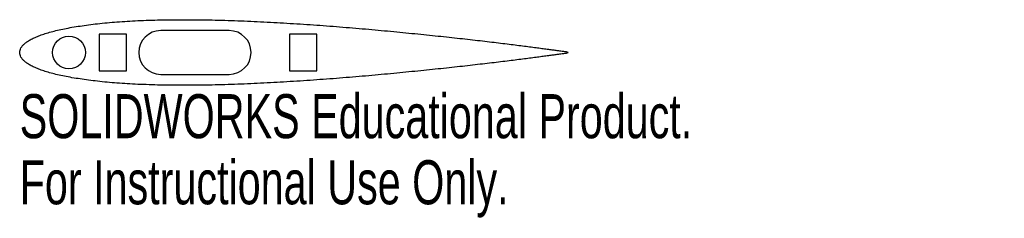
# Model space of a CAD drawing. Header units: millimetres. Extents: x 40 to 148, y -18 to 4.
import ezdxf

# ---------------------------------------------------------------- set-up
doc = ezdxf.new("R2010")
doc.units = ezdxf.units.MM
doc.styles.add('SLDTEXTSTYLE0', font='TXT', dxfattribs={"width": 0.7})

msp = doc.modelspace()

# ---------------------------------------------------------------- linework, layer by layer
at = {"color": 7, "linetype": 'Continuous', "lineweight": 25}
for p, q in [((62.97, 2.4), (55.47, 2.4)), ((48.72, 2), (48.72, -2)), ((51.72, 2), (48.72, 2)), ((51.72, -2), (51.72, 2)), ((69.58, 2), (69.58, -2)), ((72.58, 2), (69.58, 2)), ((72.58, -2), (72.58, 2)), ((48.72, -2), (51.72, -2)), ((69.58, -2), (72.58, -2)), ((55.47, -2.4), (62.97, -2.4))]:
    msp.add_line(p, q, dxfattribs=at)
msp.add_circle((45.42, 0), 1.8, dxfattribs=at)
for centre, start, end in [((55.47, 0), 90, 270), ((62.97, 0), 270, 90)]:
    msp.add_arc(centre, 2.4, start, end, dxfattribs=at)
msp.add_open_spline([(40.02, 0), (40.02, -0.09), (40.05, -0.26), (40.16, -0.52), (40.34, -0.77), (40.59, -1), (40.9, -1.24), (41.29, -1.46), (41.74, -1.67), (42.25, -1.88), (42.83, -2.08), (43.48, -2.27), (44.18, -2.45), (44.94, -2.61), (45.77, -2.77), (46.65, -2.91), (47.58, -3.04), (48.57, -3.16), (49.61, -3.27), (50.69, -3.36), (51.82, -3.43), (52.99, -3.5), (54.2, -3.54), (55.45, -3.58), (56.74, -3.6), (58.05, -3.6), (59.39, -3.6), (60.76, -3.58), (62.15, -3.54), (63.55, -3.5), (64.98, -3.45), (66.41, -3.38), (67.85, -3.31), (69.3, -3.22), (70.75, -3.13), (72.19, -3.03), (73.64, -2.93), (75.07, -2.82), (76.49, -2.7), (77.9, -2.58), (79.29, -2.46), (80.65, -2.33), (81.99, -2.2), (83.31, -2.07), (84.59, -1.94), (85.84, -1.81), (87.05, -1.68), (88.22, -1.55), (89.35, -1.43), (90.44, -1.3), (91.47, -1.18), (92.46, -1.06), (93.39, -0.95), (94.27, -0.84), (95.1, -0.73), (95.86, -0.64), (96.56, -0.54), (97.21, -0.46), (97.79, -0.38), (98.3, -0.31), (98.75, -0.25), (99.13, -0.2), (99.44, -0.16), (99.68, -0.12), (99.86, -0.1), (99.96, -0.08), (100.07, -0.08), (100.07, 0.08), (99.96, 0.08), (99.86, 0.1), (99.68, 0.12), (99.44, 0.16), (99.13, 0.2), (98.75, 0.25), (98.3, 0.31), (97.79, 0.38), (97.21, 0.46), (96.56, 0.54), (95.86, 0.64), (95.1, 0.73), (94.27, 0.84), (93.39, 0.95), (92.46, 1.06), (91.47, 1.18), (90.44, 1.3), (89.35, 1.43), (88.22, 1.55), (87.05, 1.68), (85.84, 1.81), (84.59, 1.94), (83.31, 2.07), (81.99, 2.2), (80.65, 2.33), (79.29, 2.46), (77.9, 2.58), (76.49, 2.7), (75.07, 2.82), (73.64, 2.93), (72.19, 3.03), (70.75, 3.13), (69.3, 3.22), (67.85, 3.31), (66.41, 3.38), (64.98, 3.45), (63.55, 3.5), (62.15, 3.54), (60.76, 3.58), (59.39, 3.6), (58.05, 3.6), (56.74, 3.6), (55.45, 3.58), (54.2, 3.54), (52.99, 3.5), (51.82, 3.43), (50.69, 3.36), (49.61, 3.27), (48.57, 3.16), (47.58, 3.04), (46.65, 2.91), (45.77, 2.77), (44.94, 2.61), (44.18, 2.45), (43.48, 2.27), (42.83, 2.08), (42.25, 1.88), (41.74, 1.67), (41.29, 1.46), (40.9, 1.24), (40.59, 1), (40.34, 0.77), (40.16, 0.52), (40.05, 0.26), (40.02, 0.09), (40.02, 0)], degree=3, knots=[0, 0, 0, 0, 0.002106, 0.004321, 0.006773, 0.009557, 0.012734, 0.016343, 0.020406, 0.024934, 0.029933, 0.035402, 0.041337, 0.047732, 0.054575, 0.061857, 0.069565, 0.077682, 0.086195, 0.095084, 0.104333, 0.113922, 0.123829, 0.134035, 0.144516, 0.155249, 0.16621, 0.177376, 0.18872, 0.200217, 0.21184, 0.223563, 0.235359, 0.2472, 0.259058, 0.270907, 0.282718, 0.294465, 0.306118, 0.317651, 0.329037, 0.340249, 0.35126, 0.362045, 0.372579, 0.382836, 0.392793, 0.402425, 0.411711, 0.420628, 0.429156, 0.437273, 0.444962, 0.452203, 0.458979, 0.465275, 0.471075, 0.476366, 0.481134, 0.485369, 0.48906, 0.492198, 0.494776, 0.496788, 0.498228, 0.499094, 0.499383, 0.500617, 0.500906, 0.501772, 0.503212, 0.505224, 0.507802, 0.51094, 0.514631, 0.518866, 0.523634, 0.528925, 0.534725, 0.541021, 0.547797, 0.555038, 0.562727, 0.570844, 0.579372, 0.588289, 0.597575, 0.607207, 0.617164, 0.627421, 0.637955, 0.64874, 0.659751, 0.670963, 0.682349, 0.693882, 0.705535, 0.717282, 0.729093, 0.740942, 0.7528, 0.764641, 0.776437, 0.78816, 0.799783, 0.81128, 0.822624, 0.83379, 0.844751, 0.855484, 0.865965, 0.876171, 0.886078, 0.895667, 0.904916, 0.913805, 0.922318, 0.930435, 0.938143, 0.945425, 0.952268, 0.958663, 0.964598, 0.970067, 0.975066, 0.979594, 0.983657, 0.987266, 0.990443, 0.993227, 0.995679, 0.997894, 1, 1, 1, 1], dxfattribs=at)

# ---------------------------------------------------------------- texts
at = {"color": 7, "linetype": 'Continuous', "char_height": 4.8336, "attachment_point": 1, "style": 'SLDTEXTSTYLE0'}
for s, insert in [('SOLIDWORKS Educational Product.', (40.02, -4.57)), ('For Instructional Use Only.', (40.02, -11.82))]:
    msp.add_mtext(s, dxfattribs=dict(at, insert=insert))

doc.saveas('drawing.dxf')
